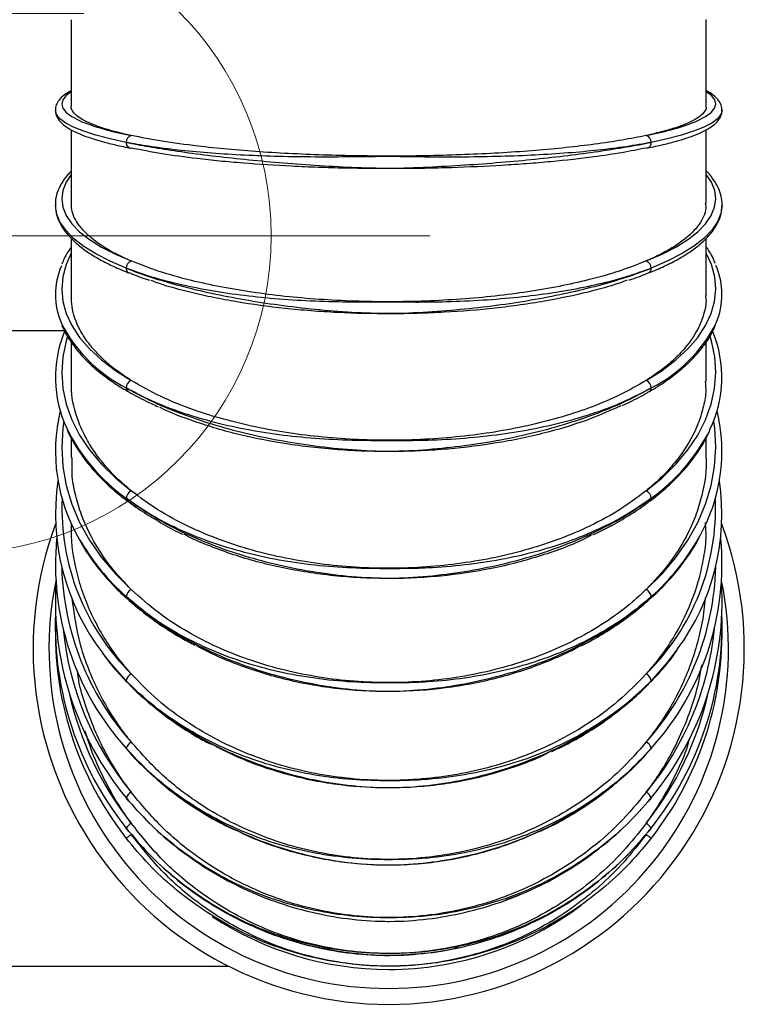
# Model space of a CAD drawing. Header units: millimetres. Extents: x -4127 to -3206, y -102 to 747.
# Tile 4 of 5: x -3343 to -3229, y 231 to 386. Entities that reach past the tile are written whole.
import ezdxf

# ---------------------------------------------------------------- set-up
doc = ezdxf.new("R2010")
doc.units = ezdxf.units.MM
doc.header["$PDSIZE"] = -1

# ---------------------------------------------------------------- blocks, each defined once
blk = doc.blocks.new('Block4')
at = {"color": 7, "linetype": 'Continuous', "lineweight": 0}
for p, q in [((-6347.6, -1580.34), (-6347.6, -1730.34)), ((-6422.6, -1655.34), (-6272.6, -1655.34))]:
    blk.add_line(p, q, dxfattribs=at)
blk.add_circle((-6347.6, -1655.34), 50, dxfattribs=at)
blk.add_point((-6347.6, -1655.34), dxfattribs=at)
blk = doc.blocks.new('Block5')
at = {"color": 7, "linetype": 'Continuous'}
blk.add_blockref('Block4', (6347.6, 1655.34), dxfattribs=at)

msp = doc.modelspace()

# ---------------------------------------------------------------- linework, layer by layer
at = {"color": 7, "linetype": 'Continuous', "lineweight": 30}
for p, q in [((-3334.75, 385.67), (-3334.75, 372.02)), ((-3234.75, 372.02), (-3234.75, 385.68)), ((-3334.75, 368.34), (-3334.75, 356.73)), ((-3234.75, 356.72), (-3234.75, 368.33)), ((-3334.75, 351.21), (-3334.75, 342.17)), ((-3234.75, 342.17), (-3234.75, 351.22)), ((-3335.77, 336.67), (-3364.25, 336.67)), ((-3334.75, 334.92), (-3334.75, 328.71)), ((-3234.75, 328.71), (-3234.75, 334.84)), ((-3334.75, 319.75), (-3334.75, 316.68)), ((-3234.75, 316.67), (-3234.75, 319.79)), ((-3325.92, 309.92), (-3325.9, 309.91)), ((-3325.99, 294.56), (-3325.98, 294.54)), ((-3326.13, 256.86), (-3326.09, 256.81)), ((-3364.25, 236.67), (-3309.97, 236.67))]:
    msp.add_line(p, q, dxfattribs=at)
at = {"color": 8, "linetype": 'Continuous', "lineweight": 30, "flags": 128}
for points in [[(-3334.75, 374.34), (-3335.56, 373.72), (-3336.08, 373.06), (-3336.25, 372.39), (-3336.07, 371.73), (-3335.53, 371.07), (-3334.65, 370.41), (-3333.42, 369.78), (-3333.07, 369.62)], [(-3236.5, 369.6), (-3236.08, 369.78), (-3234.86, 370.41), (-3233.97, 371.07), (-3233.44, 371.73), (-3233.25, 372.39), (-3233.42, 373.06), (-3233.94, 373.72), (-3234.75, 374.34)], [(-3326.09, 366.36), (-3328.63, 366.91), (-3330.86, 367.49), (-3332.78, 368.1), (-3334.37, 368.74), (-3335.62, 369.39), (-3336.52, 370.05), (-3337.06, 370.73), (-3337.25, 371.41), (-3337.25, 371.41)], [(-3232.25, 371.48), (-3232.25, 371.41), (-3232.44, 370.73), (-3232.99, 370.05), (-3233.89, 369.39), (-3235.14, 368.74), (-3236.73, 368.1), (-3238.64, 367.49), (-3240.88, 366.91), (-3243.41, 366.36)], [(-3334.75, 361.31), (-3335.56, 360.09), (-3336.08, 358.78), (-3336.25, 357.47), (-3336.07, 356.15), (-3335.53, 354.84), (-3334.65, 353.55), (-3333.42, 352.29), (-3331.86, 351.07), (-3329.98, 349.89), (-3327.79, 348.76), (-3325.3, 347.69)], [(-3244.2, 347.69), (-3241.71, 348.76), (-3239.52, 349.89), (-3237.64, 351.07), (-3236.08, 352.29), (-3234.86, 353.55), (-3233.97, 354.84), (-3233.44, 356.15), (-3233.25, 357.47), (-3233.42, 358.78), (-3233.94, 360.09), (-3234.75, 361.31)], [(-3326.09, 346.55), (-3328.63, 347.64), (-3330.86, 348.79), (-3332.78, 349.99), (-3334.37, 351.24), (-3335.62, 352.53), (-3336.52, 353.84), (-3337.06, 355.17), (-3337.25, 356.51), (-3337.25, 356.53)], [(-3232.25, 356.4), (-3232.44, 355.17), (-3232.99, 353.84), (-3233.89, 352.53), (-3235.14, 351.24), (-3236.73, 349.99), (-3238.64, 348.79), (-3240.88, 347.64), (-3243.41, 346.55)], [(-3334.75, 348.9), (-3335.56, 347.11), (-3336.08, 345.19), (-3336.25, 343.26), (-3336.07, 341.32), (-3335.53, 339.4), (-3334.65, 337.51), (-3333.42, 335.66), (-3331.86, 333.86), (-3329.98, 332.12), (-3327.79, 330.46), (-3325.3, 328.89)], [(-3244.2, 328.89), (-3241.71, 330.46), (-3239.52, 332.12), (-3237.64, 333.86), (-3236.08, 335.66), (-3234.86, 337.51), (-3233.97, 339.4), (-3233.44, 341.32), (-3233.25, 343.26), (-3233.42, 345.19), (-3233.94, 347.11), (-3234.75, 348.9)], [(-3335.35, 335.8), (-3335.56, 335.1), (-3336.08, 332.62), (-3336.25, 330.12), (-3336.07, 327.61), (-3335.53, 325.13), (-3334.65, 322.68), (-3333.42, 320.28), (-3331.86, 317.95), (-3329.98, 315.7), (-3327.79, 313.55), (-3325.3, 311.52)], [(-3244.2, 311.52), (-3241.71, 313.55), (-3239.52, 315.7), (-3237.64, 317.95), (-3236.08, 320.28), (-3234.86, 322.68), (-3233.97, 325.13), (-3233.44, 327.61), (-3233.25, 330.12), (-3233.42, 332.62), (-3233.94, 335.1), (-3234.14, 335.78)], [(-3335.93, 322.49), (-3336.08, 321.38), (-3336.25, 318.37), (-3336.07, 315.36), (-3335.53, 312.37), (-3334.65, 309.42), (-3333.42, 306.53), (-3331.86, 303.73), (-3329.98, 301.02), (-3327.79, 298.44), (-3325.3, 295.99)], [(-3244.2, 295.99), (-3241.71, 298.44), (-3239.52, 301.02), (-3237.64, 303.73), (-3236.08, 306.53), (-3234.86, 309.42), (-3233.97, 312.37), (-3233.44, 315.36), (-3233.25, 318.37), (-3233.42, 321.38), (-3233.57, 322.49)], [(-3326.09, 281.61), (-3328.63, 284.47), (-3329.8, 285.98)], [(-3239.25, 286.61), (-3240.88, 284.47), (-3243.41, 281.61)], [(-3326.09, 281.61), (-3326.08, 281.51), (-3326.04, 281.44)]]:
    msp.add_lwpolyline(points, dxfattribs=at)
at = {"color": 7, "linetype": 'Continuous', "lineweight": 30, "flags": 128}
for points in [[(-3326.04, 281.44), (-3326.03, 281.43), (-3326.02, 281.42)], [(-3326.09, 270.97), (-3326.08, 270.89), (-3326.07, 270.87)], [(-3243.45, 270.86), (-3243.43, 270.89), (-3243.41, 270.97)], [(-3326.09, 256.81), (-3326.08, 256.82), (-3326.03, 256.86), (-3325.96, 256.92), (-3325.86, 256.99), (-3325.74, 257.09), (-3325.61, 257.19), (-3325.46, 257.31), (-3325.3, 257.43)], [(-3244.2, 257.43), (-3244.05, 257.31), (-3243.9, 257.19), (-3243.76, 257.09), (-3243.64, 256.99), (-3243.55, 256.92), (-3243.47, 256.86), (-3243.43, 256.82), (-3243.41, 256.81)]]:
    msp.add_lwpolyline(points, dxfattribs=at)
at = {"color": 7, "linetype": 'Continuous', "lineweight": 30}
for centre, radius, start, end in [((-3318.11, 408.01), 41.2, 248.7186, 259.9497), ((-3251.45, 408.25), 41.44, 280.0694, 291.1468), ((-3325.05, 366.43), 1.04, 104.1117, 183.9055), ((-3244.45, 366.43), 1.04, 356.0961, 75.8887), ((-3325.31, 366.26), 0.787, 172.3961, 270.5235), ((-3244.19, 366.26), 0.787, 269.4765, 7.6017), ((-3324.92, 346.58), 1.17, 109.2125, 181.5935), ((-3244.59, 346.58), 1.17, 358.4079, 70.7881), ((-3325.86, 342.41), 11.37, 156.7157, 203.5342), ((-3243.64, 342.41), 11.37, 336.8993, 23.6053), ((-3318.43, 329.36), 18.81, 157.7158, 205.0919), ((-3251.19, 329.36), 18.91, 334.2497, 22.3319), ((-3324.8, 327.7), 1.3, 113.0898, 179.0679), ((-3244.71, 327.7), 1.3, 0.9333, 66.911), ((-3244.06, 327.67), 0.646, 302.5987, 4.1793), ((-3310.01, 317.71), 27.22, 166.4577, 210.4568), ((-3259.45, 317.71), 27.18, 330.3781, 13.5606), ((-3301.19, 307.88), 36.03, 171.6797, 217.4485), ((-3268.33, 307.9), 36.04, 323.7911, 8.2867), ((-3324.69, 310.25), 1.4, 115.9312, 176.2484), ((-3244.81, 310.25), 1.4, 3.7527, 64.0696), ((-3284.75, 286.67), 56, 159.5345, 270), ((-3284.75, 286.67), 56, 270, 20.4655), ((-3293.94, 299.95), 43.29, 174.6479, 222.0383), ((-3275.56, 299.95), 43.29, 317.9615, 5.3524), ((-3284.75, 286.67), 53.5, 168.5056, 270), ((-3288.96, 294.03), 48.28, 176.5132, 219.7365), ((-3284.75, 286.67), 53.5, 270, 11.4944), ((-3280.58, 294.05), 48.32, 320.2804, 3.4699), ((-3324.6, 294.66), 1.5, 117.9178, 172.9557), ((-3244.9, 294.66), 1.5, 7.0453, 62.0832), ((-3285.83, 290.4), 51.43, 177.9996, 218.4639), ((-3283.69, 290.4), 51.43, 321.54, 1.9966), ((-3284.75, 289.17), 52.5, 179.3409, 217.9907), ((-3284.75, 289.17), 52.5, 322.0093, 0.6591), ((-3324.52, 281.31), 1.6, 119.2432, 168.8923), ((-3244.98, 281.31), 1.6, 11.1086, 60.7579), ((-3324.44, 270.48), 1.72, 120.1777, 163.567), ((-3245.07, 270.48), 1.73, 16.4338, 59.8236), ((-3324.28, 262.37), 1.98, 121.1895, 156.1455), ((-3245.23, 262.37), 1.98, 23.8552, 58.812), ((-3323.72, 256.76), 2.88, 123.2112, 145.1547), ((-3245.78, 256.76), 2.88, 34.8456, 56.7907), ((-3284.75, 289.17), 52.5, 321.9454, 322.0093), ((-3284.75, 286.67), 50.5, 270, 306.912), ((-3284.75, 286.67), 50.5, 236.5971, 270)]:
    msp.add_arc(centre, radius, start, end, dxfattribs=at)
at = {"color": 8, "linetype": 'Continuous', "lineweight": 30}
for centre, radius, start, end in [((-3325.34, 346.48), 0.753, 175.1514, 243.151), ((-3244.16, 346.48), 0.749, 295.0203, 4.9654), ((-3253.79, 348.33), 23.08, 296.725, 333.2677), ((-3315.67, 348.39), 23.14, 207.0243, 243.2456), ((-3325.45, 327.67), 0.64, 175.3717, 235.4431), ((-3309.24, 334.15), 29.17, 205.9666, 234.7103), ((-3260.68, 334.53), 29.72, 305.5321, 333.2237), ((-3299.52, 308.83), 36.7, 177.6596, 225.3792), ((-3325.56, 310.31), 0.528, 176.22, 227.1938), ((-3269.85, 308.77), 36.57, 314.5309, 2.4301), ((-3243.93, 310.31), 0.52, 308.8204, 4.0248), ((-3301.93, 322.08), 36.4, 209.9411, 228.4225), ((-3267.47, 321.99), 36.27, 311.5577, 330.7699), ((-3293.37, 300.6), 42.89, 181.4454, 221.8774), ((-3276.13, 300.6), 42.89, 318.1226, 358.5545), ((-3325.69, 294.83), 0.403, 176.7285, 221.6873), ((-3243.81, 294.82), 0.395, 313.4425, 3.5322), ((-3288.53, 294.51), 47.74, 185.6552, 219.6218), ((-3280.84, 294.45), 47.61, 320.3294, 354.3935), ((-3243.67, 281.6), 0.262, 315.7991, 4.104), ((-3285.68, 290.62), 50.58, 192.4501, 218.4316), ((-3283.83, 290.62), 50.58, 321.5681, 347.55)]:
    msp.add_arc(centre, radius, start, end, dxfattribs=at)
at = {"color": 7, "linetype": 'Continuous', "lineweight": 30}
for points, knots in [([(-3334.75, 374.49), (-3335.04, 374.33), (-3335.76, 373.93), (-3336.5, 373.27), (-3337.03, 372.49), (-3337.27, 371.85), (-3337.23, 371.49), (-3337.22, 371.41)], [0, 0, 0, 0, 0.202865, 0.499768, 0.728912, 0.935284, 1, 1, 1, 1]), ([(-3232.3, 371.51), (-3232.3, 371.68), (-3232.3, 372.12), (-3232.65, 372.79), (-3233.24, 373.5), (-3233.93, 374.05), (-3234.54, 374.37), (-3234.75, 374.48)], [0, 0, 0, 0, 0.1256584, 0.3457482, 0.5804466, 0.8526058, 1, 1, 1, 1]), ([(-3325.3, 367.44), (-3325.64, 367.52), (-3327.58, 367.95), (-3329.9, 368.61), (-3331.99, 369.43), (-3333.63, 370.27), (-3334.52, 371.14), (-3334.81, 371.8), (-3334.75, 372.04), (-3334.74, 372.05)], [0, 0, 0, 0, 0.056415, 0.320911, 0.457118, 0.593322, 0.857824, 0.994036, 1, 1, 1, 1]), ([(-3234.82, 372.02), (-3234.8, 371.97), (-3234.67, 371.7), (-3235.01, 371.2), (-3235.77, 370.33), (-3237.32, 369.48), (-3239.51, 368.67), (-3241.58, 368.05), (-3243.29, 367.65), (-3244.2, 367.44)], [0, 0, 0, 0, 0.031712, 0.16859, 0.305468, 0.571256, 0.708125, 0.845, 1, 1, 1, 1]), ([(-3337.22, 371.41), (-3337.21, 371.2), (-3337.2, 370.71), (-3336.83, 370.01), (-3336.22, 369.31), (-3335.31, 368.63), (-3334.07, 367.95), (-3332.49, 367.31), (-3330.63, 366.7), (-3328.56, 366.14), (-3326.8, 365.74), (-3325.75, 365.53), (-3325.5, 365.48)], [0, 0, 0, 0, 0.065271, 0.155181, 0.251803, 0.363974, 0.487706, 0.61129, 0.732582, 0.852373, 0.964478, 1, 1, 1, 1]), ([(-3244, 365.48), (-3243.57, 365.56), (-3242.3, 365.82), (-3240.39, 366.28), (-3238.37, 366.85), (-3236.62, 367.46), (-3235.14, 368.1), (-3233.93, 368.8), (-3233.05, 369.52), (-3232.5, 370.3), (-3232.24, 370.98), (-3232.28, 371.38), (-3232.3, 371.51)], [0, 0, 0, 0, 0.061009, 0.177881, 0.295111, 0.413017, 0.532012, 0.652788, 0.776141, 0.872543, 0.958745, 1, 1, 1, 1]), ([(-3244.2, 367.44), (-3245.43, 367.2), (-3247.89, 366.7), (-3252.17, 366.07), (-3256.75, 365.52), (-3261.59, 365.07), (-3266.72, 364.71), (-3272.08, 364.44), (-3277.6, 364.26), (-3283.21, 364.18), (-3288.84, 364.21), (-3294.42, 364.33), (-3299.88, 364.55), (-3305.14, 364.86), (-3310.15, 365.26), (-3315.36, 365.81), (-3320.62, 366.52), (-3323.74, 367.14), (-3325.3, 367.44)], [0, 0, 0, 0, 0.063559, 0.127119, 0.186502, 0.246074, 0.305457, 0.364839, 0.42441, 0.483792, 0.543173, 0.602743, 0.662124, 0.721506, 0.781076, 0.840457, 0.920229, 1, 1, 1, 1]), ([(-3326.09, 366.36), (-3324.93, 366.14), (-3322.61, 365.69), (-3318.5, 365.04), (-3313.91, 364.41), (-3308.82, 363.82), (-3303.44, 363.3), (-3297.81, 362.85), (-3292.01, 362.49), (-3287.58, 362.33), (-3283.11, 362.28), (-3278.63, 362.47), (-3272.76, 362.79), (-3267.09, 363.21), (-3261.63, 363.72), (-3256.48, 364.3), (-3251.68, 364.94), (-3247.24, 365.63), (-3244.7, 366.12), (-3243.41, 366.36)], [0, 0, 0, 0, 0.057105, 0.11421, 0.175964, 0.237913, 0.299667, 0.361584, 0.423697, 0.485611, 0.501426, 0.564795, 0.626779, 0.68896, 0.750943, 0.812922, 0.875099, 0.937078, 1, 1, 1, 1]), ([(-3243.41, 366.36), (-3244.7, 366.13), (-3247.24, 365.66), (-3251.68, 365.11), (-3256.48, 364.67), (-3261.63, 364.34), (-3267.09, 364.13), (-3272.76, 364.03), (-3277.92, 364.03), (-3281.88, 364.09), (-3283.98, 364.12), (-3285.2, 364.12), (-3287.67, 364.1), (-3292.01, 364.05), (-3297.81, 364.05), (-3303.44, 364.15), (-3308.82, 364.39), (-3313.91, 364.74), (-3318.5, 365.18), (-3322.61, 365.72), (-3324.93, 366.15), (-3326.09, 366.36)], [0, 0, 0, 0, 0.06292, 0.124898, 0.187073, 0.24905, 0.311032, 0.373212, 0.435194, 0.47581, 0.498586, 0.501164, 0.514401, 0.576314, 0.638426, 0.700341, 0.762093, 0.824041, 0.885793, 0.942896, 1, 1, 1, 1]), ([(-3244.2, 365.47), (-3245.44, 365.22), (-3247.92, 364.72), (-3252.9, 363.98), (-3257.99, 363.41), (-3262.95, 362.99), (-3268.11, 362.65), (-3273.54, 362.4), (-3279.09, 362.26), (-3284.7, 362.2), (-3290.34, 362.25), (-3295.88, 362.41), (-3301.3, 362.64), (-3306.52, 362.98), (-3311.41, 363.41), (-3315.78, 363.89), (-3320.65, 364.55), (-3323.74, 365.16), (-3325.3, 365.47)], [0, 0, 0, 0, 0.063874, 0.128703, 0.216553, 0.261792, 0.307033, 0.394881, 0.44012, 0.485359, 0.573206, 0.618444, 0.663683, 0.75153, 0.796768, 0.842007, 0.920118, 1, 1, 1, 1]), ([(-3334.75, 361.82), (-3334.95, 361.62), (-3335.59, 361), (-3336.34, 359.89), (-3336.98, 358.49), (-3337.26, 357.36), (-3337.22, 356.71), (-3337.21, 356.53)], [0, 0, 0, 0, 0.120572, 0.388171, 0.650423, 0.904247, 1, 1, 1, 1]), ([(-3232.27, 356.37), (-3232.26, 356.43), (-3232.2, 356.94), (-3232.38, 357.91), (-3232.81, 359.25), (-3233.62, 360.55), (-3234.27, 361.42), (-3234.74, 361.84), (-3234.75, 361.86)], [0, 0, 0, 0, 0.02793, 0.264842, 0.50143, 0.74267, 0.991551, 1, 1, 1, 1]), ([(-3337.21, 356.53), (-3337.22, 356.25), (-3337.22, 355.51), (-3336.88, 354.33), (-3336.23, 353.01), (-3335.26, 351.72), (-3333.99, 350.46), (-3332.41, 349.23), (-3330.53, 348.06), (-3328.41, 346.96), (-3326.73, 346.23), (-3325.8, 345.86), (-3325.67, 345.81)], [0, 0, 0, 0, 0.066818, 0.1752, 0.284781, 0.397597, 0.513779, 0.63208, 0.751153, 0.870122, 0.982275, 1, 1, 1, 1]), ([(-3325.3, 347.69), (-3325.89, 347.95), (-3328.06, 348.91), (-3330.46, 350.36), (-3332.41, 351.99), (-3333.89, 353.67), (-3334.7, 355.27), (-3334.71, 356.44), (-3334.71, 356.75)], [0, 0, 0, 0, 0.098924, 0.364112, 0.500677, 0.637241, 0.902436, 1, 1, 1, 1]), ([(-3234.9, 356.77), (-3234.85, 356.52), (-3234.72, 355.83), (-3235.15, 354.7), (-3236.08, 352.98), (-3237.77, 351.32), (-3240.1, 349.73), (-3242.06, 348.65), (-3243.53, 347.99), (-3244.2, 347.69)], [0, 0, 0, 0, 0.077817, 0.214151, 0.350486, 0.615216, 0.751543, 0.887871, 1, 1, 1, 1]), ([(-3243.83, 345.81), (-3243.39, 345.98), (-3242.12, 346.5), (-3240.19, 347.41), (-3238.15, 348.55), (-3236.39, 349.75), (-3234.91, 351.01), (-3233.73, 352.34), (-3232.89, 353.71), (-3232.37, 355.06), (-3232.3, 355.96), (-3232.27, 356.37)], [0, 0, 0, 0, 0.062539, 0.182358, 0.302482, 0.423011, 0.543891, 0.664639, 0.784058, 0.900456, 1, 1, 1, 1]), ([(-3334.75, 349.86), (-3334.97, 349.56), (-3335.58, 348.7), (-3335.98, 347.8), (-3336.24, 347.21)], [0, 0, 0, 0, 0.34593, 1, 1, 1, 1]), ([(-3233.32, 347.27), (-3233.41, 347.51), (-3233.76, 348.38), (-3234.25, 349.27), (-3234.73, 349.88), (-3234.75, 349.91)], [0, 0, 0, 0, 0.269777, 0.968018, 1, 1, 1, 1]), ([(-3244.2, 347.69), (-3245.57, 347.14), (-3248.32, 346.06), (-3253.01, 344.74), (-3257.86, 343.66), (-3262.78, 342.81), (-3267.97, 342.14), (-3273.37, 341.65), (-3278.92, 341.35), (-3284.54, 341.24), (-3290.17, 341.33), (-3295.72, 341.62), (-3301.14, 342.09), (-3306.35, 342.76), (-3311.29, 343.59), (-3316.23, 344.67), (-3321.05, 346.01), (-3323.89, 347.13), (-3325.3, 347.69)], [0, 0, 0, 0, 0.070561, 0.141123, 0.200505, 0.260077, 0.31946, 0.378841, 0.438412, 0.497793, 0.557174, 0.616744, 0.676124, 0.735505, 0.795075, 0.854456, 0.927228, 1, 1, 1, 1]), ([(-3326.09, 346.55), (-3324.93, 346.11), (-3322.61, 345.24), (-3318.5, 344.01), (-3313.91, 342.86), (-3308.82, 341.82), (-3303.44, 340.94), (-3297.81, 340.22), (-3292.01, 339.7), (-3287.58, 339.48), (-3283.11, 339.43), (-3278.63, 339.65), (-3272.76, 340.12), (-3267.09, 340.79), (-3261.63, 341.64), (-3256.48, 342.66), (-3251.68, 343.83), (-3247.24, 345.12), (-3244.7, 346.07), (-3243.41, 346.55)], [0, 0, 0, 0, 0.057105, 0.11421, 0.175963, 0.237913, 0.299667, 0.361583, 0.423697, 0.485611, 0.501426, 0.564795, 0.626779, 0.68896, 0.750943, 0.812923, 0.875099, 0.937078, 1, 1, 1, 1]), ([(-3243.41, 346.55), (-3244.7, 346.08), (-3247.24, 345.15), (-3251.68, 343.99), (-3256.48, 343.01), (-3261.63, 342.24), (-3267.09, 341.67), (-3272.76, 341.31), (-3277.92, 341.17), (-3281.88, 341.18), (-3283.98, 341.2), (-3285.2, 341.2), (-3287.67, 341.18), (-3292.01, 341.2), (-3297.81, 341.38), (-3303.44, 341.76), (-3308.82, 342.37), (-3313.91, 343.17), (-3318.5, 344.15), (-3322.61, 345.27), (-3324.93, 346.12), (-3326.09, 346.55)], [0, 0, 0, 0, 0.062921, 0.124898, 0.187073, 0.24905, 0.311032, 0.373212, 0.435194, 0.47581, 0.498586, 0.501164, 0.514401, 0.576314, 0.638426, 0.700341, 0.762093, 0.824041, 0.885792, 0.942896, 1, 1, 1, 1]), ([(-3325.66, 345.86), (-3325.58, 345.83), (-3324.7, 345.45), (-3323.62, 345.05), (-3322.54, 344.69), (-3322.43, 344.66)], [0, 0, 0, 0, 0.076159, 0.905487, 1, 1, 1, 1]), ([(-3246.92, 344.7), (-3246.89, 344.7), (-3245.89, 345.02), (-3244.85, 345.4), (-3243.95, 345.78), (-3243.85, 345.82)], [0, 0, 0, 0, 0.02696, 0.896951, 1, 1, 1, 1]), ([(-3247.18, 344.67), (-3247.58, 344.52), (-3249.39, 343.82), (-3253.67, 342.67), (-3258.97, 341.53), (-3263.99, 340.75), (-3269.2, 340.09), (-3274.67, 339.65), (-3280.24, 339.42), (-3285.86, 339.33), (-3291.49, 339.47), (-3297, 339.82), (-3302.39, 340.32), (-3307.55, 341.03), (-3312.38, 341.92), (-3316.51, 342.86), (-3319.87, 343.74), (-3321.74, 344.46), (-3322.17, 344.62)], [0, 0, 0, 0, 0.022625, 0.101698, 0.199446, 0.249783, 0.30012, 0.397866, 0.448202, 0.498538, 0.596283, 0.646618, 0.696953, 0.794698, 0.845033, 0.895369, 0.975723, 1, 1, 1, 1]), ([(-3325.3, 328.89), (-3325.78, 329.2), (-3327.84, 330.54), (-3330.2, 332.56), (-3332.22, 334.95), (-3333.77, 337.4), (-3334.66, 339.84), (-3334.71, 341.66), (-3334.73, 342.21)], [0, 0, 0, 0, 0.07935, 0.344476, 0.481009, 0.617542, 0.882677, 1, 1, 1, 1]), ([(-3234.87, 342.24), (-3234.83, 341.96), (-3234.69, 341.04), (-3235.08, 339.46), (-3235.94, 336.94), (-3237.56, 334.48), (-3239.82, 332.15), (-3241.84, 330.46), (-3243.42, 329.41), (-3244.2, 328.89)], [0, 0, 0, 0, 0.058851, 0.195104, 0.33136, 0.595937, 0.732187, 0.868435, 1, 1, 1, 1]), ([(-3336.23, 337.56), (-3336.22, 337.55), (-3336, 336.91), (-3335.28, 335.67), (-3334.05, 333.86), (-3332.47, 332.1), (-3330.62, 330.4), (-3328.51, 328.81), (-3326.85, 327.74), (-3325.93, 327.2), (-3325.81, 327.13)], [0, 0, 0, 0, 0.003034, 0.163763, 0.32603, 0.48972, 0.654431, 0.819728, 0.976695, 1, 1, 1, 1]), ([(-3243.7, 327.13), (-3243.26, 327.4), (-3241.98, 328.16), (-3240.06, 329.49), (-3238.03, 331.15), (-3236.28, 332.89), (-3234.84, 334.7), (-3233.83, 336.29), (-3233.42, 337.29), (-3233.28, 337.65)], [0, 0, 0, 0, 0.086316, 0.250852, 0.415521, 0.580125, 0.744383, 0.90787, 1, 1, 1, 1]), ([(-3325.3, 311.52), (-3326, 312.11), (-3328.26, 314.04), (-3330.69, 316.92), (-3332.59, 320.03), (-3334, 323.23), (-3334.74, 326.18), (-3334.71, 328.31), (-3334.71, 328.81)], [0, 0, 0, 0, 0.117188, 0.381679, 0.517884, 0.65409, 0.918592, 1, 1, 1, 1]), ([(-3244.2, 328.89), (-3245.51, 328.13), (-3248.12, 326.61), (-3252.62, 324.71), (-3257.35, 323.13), (-3262.23, 321.85), (-3267.39, 320.83), (-3272.78, 320.08), (-3278.31, 319.61), (-3283.93, 319.42), (-3289.56, 319.53), (-3295.12, 319.92), (-3300.56, 320.58), (-3305.79, 321.53), (-3310.76, 322.73), (-3315.83, 324.31), (-3320.85, 326.32), (-3323.82, 328.03), (-3325.3, 328.89)], [0, 0, 0, 0, 0.067329, 0.134658, 0.194041, 0.253613, 0.312995, 0.372377, 0.431948, 0.491329, 0.55071, 0.61028, 0.669661, 0.729041, 0.788611, 0.847992, 0.923996, 1, 1, 1, 1]), ([(-3234.91, 328.72), (-3234.86, 328.15), (-3234.74, 326.75), (-3235.23, 324.51), (-3236.23, 321.26), (-3237.98, 318.1), (-3240.36, 315.11), (-3242.27, 313.15), (-3243.64, 311.99), (-3244.2, 311.52)], [0, 0, 0, 0, 0.093076, 0.229908, 0.366738, 0.632427, 0.769249, 0.906072, 1, 1, 1, 1]), ([(-3326.09, 327.72), (-3324.93, 327.08), (-3322.61, 325.81), (-3318.5, 324.03), (-3313.91, 322.38), (-3308.82, 320.92), (-3303.44, 319.7), (-3297.81, 318.74), (-3292.01, 318.05), (-3287.58, 317.79), (-3283.11, 317.73), (-3278.63, 317.98), (-3272.76, 318.6), (-3267.09, 319.5), (-3261.63, 320.68), (-3256.48, 322.11), (-3251.68, 323.77), (-3247.24, 325.63), (-3244.7, 327.02), (-3243.41, 327.72)], [0, 0, 0, 0, 0.057105, 0.11421, 0.175964, 0.237913, 0.299667, 0.361584, 0.423697, 0.485611, 0.501426, 0.564795, 0.626779, 0.68896, 0.750943, 0.812923, 0.875099, 0.937078, 1, 1, 1, 1]), ([(-3243.41, 327.72), (-3244.7, 327.03), (-3247.24, 325.66), (-3251.68, 323.92), (-3256.48, 322.44), (-3261.63, 321.23), (-3267.09, 320.33), (-3272.76, 319.72), (-3277.92, 319.43), (-3281.88, 319.39), (-3283.98, 319.39), (-3285.2, 319.39), (-3287.67, 319.39), (-3292.01, 319.46), (-3297.81, 319.82), (-3303.44, 320.47), (-3308.82, 321.43), (-3313.91, 322.68), (-3318.5, 324.16), (-3322.61, 325.83), (-3324.93, 327.09), (-3326.09, 327.72)], [0, 0, 0, 0, 0.06292, 0.124897, 0.187073, 0.24905, 0.311032, 0.373212, 0.435194, 0.47581, 0.498586, 0.501164, 0.514401, 0.576314, 0.638426, 0.700341, 0.762093, 0.824041, 0.885793, 0.942896, 1, 1, 1, 1]), ([(-3325.8, 327.18), (-3325.75, 327.15), (-3324.89, 326.62), (-3323.33, 325.79), (-3321.71, 325.04), (-3321.07, 324.75)], [0, 0, 0, 0, 0.035142, 0.618628, 1, 1, 1, 1]), ([(-3248.01, 324.94), (-3247.62, 325.11), (-3246.25, 325.73), (-3244.82, 326.48), (-3243.86, 327.06), (-3243.72, 327.15)], [0, 0, 0, 0, 0.251392, 0.889918, 1, 1, 1, 1]), ([(-3248.2, 324.9), (-3249.72, 324.21), (-3253.2, 322.64), (-3258.47, 321.01), (-3263.44, 319.82), (-3268.63, 318.83), (-3274.07, 318.15), (-3279.64, 317.78), (-3285.25, 317.63), (-3290.89, 317.8), (-3296.41, 318.28), (-3301.82, 318.98), (-3307.01, 319.99), (-3311.88, 321.28), (-3316.11, 322.67), (-3319.17, 323.78), (-3320.74, 324.63), (-3320.79, 324.66)], [0, 0, 0, 0, 0.078933, 0.18121, 0.23388, 0.28655, 0.388825, 0.441493, 0.494162, 0.596436, 0.649103, 0.701771, 0.804044, 0.856712, 0.90938, 0.997053, 1, 1, 1, 1]), ([(-3335.39, 321.12), (-3335.36, 321.04), (-3335.01, 320.16), (-3334.07, 318.54), (-3332.54, 316.29), (-3330.69, 314.12), (-3328.6, 312.07), (-3326.95, 310.69), (-3326.03, 310), (-3325.91, 309.91)], [0, 0, 0, 0, 0.020407, 0.211507, 0.403298, 0.59572, 0.788645, 0.972099, 1, 1, 1, 1]), ([(-3243.6, 309.91), (-3243.16, 310.25), (-3241.89, 311.23), (-3239.97, 312.94), (-3237.96, 315.07), (-3236.24, 317.29), (-3235, 319.23), (-3234.44, 320.45), (-3234.25, 320.87)], [0, 0, 0, 0, 0.104316, 0.302071, 0.499767, 0.697199, 0.894199, 1, 1, 1, 1]), ([(-3325.3, 295.99), (-3326.25, 296.98), (-3328.15, 298.96), (-3330.93, 302.85), (-3332.92, 306.8), (-3334.07, 310.69), (-3334.7, 313.7), (-3334.62, 315.73), (-3334.58, 316.75)], [0, 0, 0, 0, 0.161177, 0.324027, 0.589133, 0.725654, 0.862174, 1, 1, 1, 1]), ([(-3234.79, 316.77), (-3234.78, 316.5), (-3234.69, 314.26), (-3235.28, 311.01), (-3236.54, 307.14), (-3238.12, 303.74), (-3240.5, 299.93), (-3242.96, 297.31), (-3244.2, 295.99)], [0, 0, 0, 0, 0.037686, 0.302491, 0.438857, 0.575226, 0.785721, 1, 1, 1, 1]), ([(-3243.41, 310.34), (-3244.7, 309.45), (-3247.24, 307.67), (-3251.68, 305.39), (-3256.48, 303.44), (-3261.63, 301.84), (-3267.09, 300.62), (-3272.76, 299.77), (-3277.92, 299.35), (-3281.88, 299.25), (-3283.98, 299.25), (-3285.2, 299.25), (-3287.67, 299.25), (-3292.01, 299.38), (-3297.81, 299.9), (-3303.44, 300.8), (-3308.82, 302.11), (-3313.91, 303.76), (-3318.5, 305.71), (-3322.61, 307.9), (-3324.93, 309.53), (-3326.09, 310.34)], [0, 0, 0, 0, 0.06292, 0.124897, 0.1870728, 0.2490501, 0.3110325, 0.3732118, 0.4351943, 0.4758105, 0.4985862, 0.5011644, 0.5144014, 0.5763139, 0.6384259, 0.7003412, 0.7620934, 0.8240414, 0.8857929, 0.9428964, 1, 1, 1, 1]), ([(-3326.09, 310.34), (-3324.93, 309.52), (-3322.61, 307.88), (-3318.5, 305.59), (-3313.91, 303.49), (-3308.82, 301.64), (-3303.44, 300.11), (-3297.81, 298.92), (-3292.01, 298.1), (-3287.58, 297.8), (-3283.11, 297.74), (-3278.63, 298.01), (-3272.76, 298.75), (-3267.09, 299.87), (-3261.63, 301.33), (-3256.48, 303.14), (-3251.68, 305.26), (-3247.24, 307.64), (-3244.7, 309.44), (-3243.41, 310.34)], [0, 0, 0, 0, 0.0571053, 0.1142102, 0.1759635, 0.2379127, 0.2996668, 0.3615834, 0.423697, 0.4856111, 0.5014264, 0.5647947, 0.6267786, 0.6889596, 0.7509432, 0.8129226, 0.8750997, 0.9370781, 1, 1, 1, 1]), ([(-3244.2, 311.52), (-3245.64, 310.44), (-3248.51, 308.29), (-3253.38, 305.73), (-3258.36, 303.68), (-3263.31, 302.09), (-3268.52, 300.84), (-3273.94, 299.95), (-3279.5, 299.42), (-3285.13, 299.26), (-3290.75, 299.47), (-3296.29, 300.05), (-3301.69, 300.99), (-3306.87, 302.28), (-3311.78, 303.91), (-3316.6, 305.96), (-3321.24, 308.46), (-3323.95, 310.5), (-3325.3, 311.52)], [0, 0, 0, 0, 0.073631, 0.147264, 0.206646, 0.266218, 0.325601, 0.384982, 0.444552, 0.503933, 0.563314, 0.622884, 0.682264, 0.741645, 0.801215, 0.860596, 0.930298, 1, 1, 1, 1]), ([(-3325.9, 309.95), (-3325.87, 309.93), (-3325.05, 309.26), (-3323.19, 308.01), (-3320.31, 306.27), (-3318.25, 305.14), (-3317.16, 304.66), (-3317.16, 304.66)], [0, 0, 0, 0, 0.009266, 0.339219, 0.669646, 0.999782, 1, 1, 1, 1]), ([(-3252.48, 304.61), (-3251.61, 305.04), (-3249.68, 305.98), (-3246.94, 307.61), (-3244.85, 308.96), (-3243.83, 309.77), (-3243.63, 309.93)], [0, 0, 0, 0, 0.266333, 0.592435, 0.919364, 1, 1, 1, 1]), ([(-3325.3, 282.7), (-3326, 283.52), (-3328.26, 286.18), (-3330.69, 290.12), (-3332.58, 294.41), (-3334, 298.81), (-3334.74, 302.86), (-3334.71, 305.77), (-3334.71, 306.44)], [0, 0, 0, 0, 0.117075, 0.382276, 0.518847, 0.655419, 0.920628, 1, 1, 1, 1]), ([(-3234.91, 306.5), (-3234.86, 305.68), (-3234.74, 303.71), (-3235.22, 300.6), (-3236.23, 296.12), (-3237.97, 291.77), (-3240.36, 287.65), (-3242.26, 284.95), (-3243.64, 283.35), (-3244.2, 282.7)], [0, 0, 0, 0, 0.09654, 0.232783, 0.369026, 0.633576, 0.769813, 0.90605, 1, 1, 1, 1]), ([(-3252.69, 304.6), (-3253.05, 304.4), (-3255.45, 303.09), (-3259.51, 301.65), (-3264.53, 300.17), (-3269.77, 298.97), (-3275.25, 298.15), (-3280.83, 297.75), (-3286.45, 297.64), (-3292.08, 297.94), (-3297.57, 298.65), (-3302.94, 299.63), (-3308.1, 301), (-3312.85, 302.76), (-3315.46, 303.82), (-3316.73, 304.52), (-3316.95, 304.65)], [0, 0, 0, 0, 0.021521, 0.140376, 0.201582, 0.262789, 0.381641, 0.442846, 0.504051, 0.622902, 0.684106, 0.74531, 0.864162, 0.925366, 0.98657, 1, 1, 1, 1]), ([(-3243.53, 294.54), (-3243.09, 294.95), (-3241.82, 296.13), (-3239.91, 298.17), (-3237.93, 300.72), (-3236.6, 302.69), (-3236.02, 303.84), (-3235.9, 304.06)], [0, 0, 0, 0, 0.140315, 0.40534, 0.670263, 0.934898, 1, 1, 1, 1]), ([(-3333.38, 303.69), (-3333.11, 303.19), (-3332.33, 301.79), (-3330.73, 299.58), (-3328.66, 297.14), (-3327.01, 295.48), (-3326.1, 294.65), (-3325.97, 294.54)], [0, 0, 0, 0, 0.15231, 0.426053, 0.700176, 0.960585, 1, 1, 1, 1]), ([(-3325.3, 271.97), (-3325.78, 272.57), (-3327.83, 275.2), (-3330.2, 279.17), (-3332.21, 283.85), (-3333.79, 288.61), (-3334.28, 292.27), (-3334.59, 294.67)], [0, 0, 0, 0, 0.08998, 0.392533, 0.54834, 0.704146, 1, 1, 1, 1]), ([(-3326.09, 294.85), (-3324.93, 293.86), (-3322.61, 291.88), (-3318.5, 289.15), (-3313.91, 286.65), (-3308.82, 284.45), (-3303.44, 282.65), (-3297.81, 281.27), (-3292.01, 280.33), (-3287.58, 279.99), (-3283.11, 279.93), (-3278.63, 280.22), (-3272.76, 281.07), (-3267.09, 282.37), (-3261.63, 284.09), (-3256.48, 286.23), (-3251.68, 288.75), (-3247.24, 291.6), (-3244.7, 293.76), (-3243.41, 294.85)], [0, 0, 0, 0, 0.0571052, 0.1142106, 0.1759634, 0.2379127, 0.2996667, 0.3615835, 0.423697, 0.4856112, 0.5014265, 0.5647947, 0.6267787, 0.6889596, 0.7509434, 0.8129226, 0.8750996, 0.9370782, 1, 1, 1, 1]), ([(-3243.41, 294.85), (-3244.7, 293.77), (-3247.24, 291.63), (-3251.68, 288.87), (-3256.48, 286.49), (-3261.63, 284.53), (-3267.09, 283.02), (-3272.76, 281.96), (-3277.92, 281.42), (-3281.88, 281.27), (-3283.98, 281.26), (-3285.2, 281.26), (-3287.67, 281.26), (-3292.01, 281.45), (-3297.81, 282.13), (-3303.44, 283.26), (-3308.82, 284.86), (-3313.91, 286.89), (-3318.5, 289.26), (-3322.61, 291.9), (-3324.93, 293.87), (-3326.09, 294.85)], [0, 0, 0, 0, 0.06292, 0.124897, 0.187073, 0.24905, 0.311032, 0.373212, 0.435194, 0.47581, 0.498586, 0.501164, 0.514401, 0.576314, 0.638426, 0.700341, 0.762093, 0.824041, 0.885793, 0.942896, 1, 1, 1, 1]), ([(-3325.97, 294.58), (-3325.96, 294.57), (-3325.15, 293.78), (-3323.31, 292.31), (-3320.44, 290.2), (-3317.75, 288.5), (-3315.96, 287.57), (-3315.27, 287.21)], [0, 0, 0, 0, 0.003222, 0.278435, 0.554211, 0.829827, 1, 1, 1, 1]), ([(-3244.2, 295.99), (-3244.91, 295.33), (-3246.75, 293.6), (-3250.14, 291.06), (-3254.42, 288.48), (-3259.08, 286.24), (-3264.08, 284.4), (-3269.33, 282.97), (-3274.78, 281.95), (-3280.35, 281.38), (-3285.98, 281.26), (-3291.59, 281.57), (-3297.12, 282.34), (-3302.49, 283.54), (-3307.64, 285.15), (-3312.49, 287.17), (-3316.99, 289.56), (-3321.39, 292.45), (-3323.93, 294.74), (-3325.3, 295.99)], [0, 0, 0, 0, 0.037416, 0.096796, 0.156365, 0.215745, 0.275124, 0.334691, 0.394069, 0.453447, 0.513013, 0.57239, 0.631767, 0.691334, 0.750711, 0.810087, 0.869654, 0.929031, 1, 1, 1, 1]), ([(-3254.49, 287.08), (-3254.04, 287.3), (-3252.48, 288.09), (-3249.98, 289.61), (-3247.03, 291.65), (-3244.89, 293.31), (-3243.81, 294.33), (-3243.56, 294.57)], [0, 0, 0, 0, 0.1068482, 0.3759085, 0.645863, 0.9164193, 1, 1, 1, 1]), ([(-3234.94, 294.7), (-3234.99, 294.05), (-3235.12, 292.13), (-3235.97, 287.79), (-3237.55, 282.96), (-3239.82, 278.38), (-3241.83, 275.05), (-3243.42, 272.99), (-3244.2, 271.97)], [0, 0, 0, 0, 0.080012, 0.235653, 0.537872, 0.693509, 0.849143, 1, 1, 1, 1]), ([(-3254.65, 287.06), (-3254.95, 286.89), (-3256.37, 286.09), (-3260.25, 284.36), (-3265.3, 282.58), (-3270.63, 281.3), (-3276.09, 280.34), (-3281.7, 279.87), (-3287.32, 279.91), (-3292.92, 280.28), (-3298.43, 281.15), (-3303.73, 282.5), (-3308.82, 284.18), (-3312.65, 285.76), (-3314.95, 287.09), (-3315.11, 287.19)], [0, 0, 0, 0, 0.017947, 0.083814, 0.211714, 0.277579, 0.343444, 0.471342, 0.537205, 0.603069, 0.730967, 0.79683, 0.862693, 0.990591, 1, 1, 1, 1]), ([(-3329.71, 285.82), (-3329.35, 285.32), (-3328.34, 283.92), (-3327.05, 282.49), (-3326.14, 281.54), (-3326.02, 281.42)], [0, 0, 0, 0, 0.3226719, 0.9123522, 1, 1, 1, 1]), ([(-3243.48, 281.42), (-3243.04, 281.88), (-3241.78, 283.23), (-3240.37, 284.9), (-3239.52, 286.16), (-3239.33, 286.45)], [0, 0, 0, 0, 0.289877, 0.836338, 1, 1, 1, 1]), ([(-3235.47, 284.13), (-3235.61, 283.31), (-3236.19, 279.89), (-3237.77, 275.27), (-3240.08, 270.4), (-3242.04, 267.03), (-3243.53, 264.99), (-3244.2, 264.06)], [0, 0, 0, 0, 0.113742, 0.474356, 0.660061, 0.845767, 1, 1, 1, 1]), ([(-3325.3, 264.06), (-3325.89, 264.86), (-3328.04, 267.83), (-3330.46, 272.26), (-3332.37, 277.28), (-3333.44, 280.57), (-3333.71, 282.62), (-3333.8, 283.33)], [0, 0, 0, 0, 0.138216, 0.512902, 0.705853, 0.898804, 1, 1, 1, 1]), ([(-3244.2, 282.7), (-3245.63, 281.22), (-3248.5, 278.27), (-3253.37, 274.74), (-3258.35, 271.92), (-3263.29, 269.74), (-3268.51, 268.02), (-3273.93, 266.79), (-3279.49, 266.06), (-3285.11, 265.83), (-3290.73, 266.12), (-3296.28, 266.92), (-3301.68, 268.21), (-3306.86, 269.99), (-3311.77, 272.23), (-3316.59, 275.05), (-3321.24, 278.49), (-3323.95, 281.3), (-3325.3, 282.7)], [0, 0, 0, 0, 0.073561, 0.147122, 0.206505, 0.266077, 0.325459, 0.38484, 0.444411, 0.503792, 0.563173, 0.622743, 0.682123, 0.741504, 0.801073, 0.860454, 0.930227, 1, 1, 1, 1]), ([(-3326.09, 281.61), (-3324.93, 280.48), (-3322.61, 278.23), (-3318.5, 275.12), (-3313.91, 272.27), (-3308.82, 269.79), (-3303.44, 267.75), (-3297.81, 266.21), (-3292.01, 265.18), (-3287.58, 264.82), (-3283.11, 264.75), (-3278.63, 265.05), (-3272.76, 265.99), (-3267.09, 267.44), (-3261.63, 269.38), (-3256.48, 271.8), (-3251.68, 274.66), (-3247.24, 277.91), (-3244.7, 280.37), (-3243.41, 281.61)], [0, 0, 0, 0, 0.057105, 0.11421, 0.175963, 0.237913, 0.299666, 0.361583, 0.423697, 0.485611, 0.501426, 0.564795, 0.626779, 0.68896, 0.750943, 0.812923, 0.8751, 0.937079, 1, 1, 1, 1]), ([(-3243.41, 281.61), (-3244.7, 280.38), (-3247.24, 277.92), (-3251.68, 274.76), (-3256.48, 272.02), (-3261.63, 269.74), (-3267.09, 267.98), (-3272.76, 266.73), (-3277.92, 266.08), (-3281.88, 265.88), (-3283.98, 265.86), (-3285.2, 265.86), (-3287.67, 265.88), (-3292.01, 266.11), (-3297.81, 266.93), (-3303.44, 268.26), (-3308.82, 270.13), (-3313.91, 272.47), (-3318.5, 275.2), (-3322.61, 278.24), (-3324.93, 280.49), (-3326.09, 281.61)], [0, 0, 0, 0, 0.06292, 0.124897, 0.187072, 0.24905, 0.311032, 0.373212, 0.435194, 0.47581, 0.498586, 0.501164, 0.514401, 0.576314, 0.638426, 0.700341, 0.762093, 0.824041, 0.885793, 0.942897, 1, 1, 1, 1]), ([(-3326.02, 281.45), (-3326.01, 281.45), (-3325.21, 280.55), (-3323.38, 278.88), (-3320.53, 276.48), (-3317.43, 274.3), (-3314.82, 272.67), (-3313.19, 271.84), (-3312.72, 271.6)], [0, 0, 0, 0, 0.001082, 0.2277524, 0.4549249, 0.6819932, 0.9076135, 1, 1, 1, 1]), ([(-3259.04, 270.47), (-3258.21, 270.87), (-3256.2, 271.82), (-3253.21, 273.58), (-3250.06, 275.68), (-3247.11, 278), (-3244.92, 279.93), (-3243.81, 281.13), (-3243.51, 281.44)], [0, 0, 0, 0, 0.140216, 0.335408, 0.532734, 0.730694, 0.929071, 1, 1, 1, 1]), ([(-3325.3, 259.18), (-3325.57, 259.54), (-3327.43, 262.14), (-3329.7, 266.18), (-3331.65, 270.75), (-3332.29, 272.87), (-3332.53, 273.65)], [0, 0, 0, 0, 0.083235, 0.589383, 0.850032, 1, 1, 1, 1]), ([(-3244.2, 271.97), (-3245.5, 270.48), (-3248.11, 267.5), (-3252.61, 263.78), (-3257.33, 260.67), (-3262.22, 258.16), (-3267.38, 256.15), (-3272.76, 254.69), (-3278.3, 253.76), (-3283.91, 253.39), (-3289.54, 253.6), (-3295.11, 254.36), (-3300.54, 255.66), (-3305.78, 257.51), (-3310.75, 259.87), (-3315.82, 262.98), (-3320.85, 266.93), (-3323.82, 270.29), (-3325.3, 271.97)], [0, 0, 0, 0, 0.067245, 0.134491, 0.193874, 0.253446, 0.312829, 0.37221, 0.431781, 0.491162, 0.550543, 0.610113, 0.669494, 0.728875, 0.788445, 0.847825, 0.923913, 1, 1, 1, 1]), ([(-3259.2, 270.53), (-3259.7, 270.25), (-3261.39, 269.31), (-3264.56, 268.15), (-3269.78, 266.46), (-3275.26, 265.36), (-3280.85, 264.81), (-3286.47, 264.65), (-3292.09, 265.06), (-3297.59, 266.04), (-3302.95, 267.4), (-3308.03, 269.23), (-3311.49, 271.03), (-3312.61, 271.61)], [0, 0, 0, 0, 0.032722, 0.10852, 0.184318, 0.331504, 0.4073, 0.483096, 0.63028, 0.706075, 0.78187, 0.929054, 1, 1, 1, 1]), ([(-3237.44, 272.36), (-3237.54, 271.97), (-3238, 270.21), (-3239.38, 267.28), (-3241.43, 263.21), (-3243.21, 260.61), (-3244.2, 259.18)], [0, 0, 0, 0, 0.081631, 0.366201, 0.65077, 1, 1, 1, 1]), ([(-3243.41, 270.97), (-3244.7, 269.6), (-3247.24, 266.9), (-3251.68, 263.4), (-3256.48, 260.36), (-3261.63, 257.83), (-3267.09, 255.86), (-3272.76, 254.45), (-3277.92, 253.7), (-3281.88, 253.47), (-3283.98, 253.44), (-3285.2, 253.44), (-3287.67, 253.46), (-3292.01, 253.74), (-3297.81, 254.67), (-3303.44, 256.18), (-3308.82, 258.26), (-3313.91, 260.86), (-3318.5, 263.89), (-3322.61, 267.25), (-3324.93, 269.73), (-3326.09, 270.97)], [0, 0, 0, 0, 0.0629202, 0.1248974, 0.1870726, 0.2490504, 0.3110324, 0.3732119, 0.4351942, 0.4758105, 0.4985862, 0.5011645, 0.5144014, 0.576314, 0.638426, 0.7003412, 0.7620935, 0.8240412, 0.8857929, 0.9428964, 1, 1, 1, 1]), ([(-3326.05, 270.88), (-3326.05, 270.88), (-3325.25, 269.9), (-3323.91, 268.52), (-3322.48, 267.24), (-3322.01, 266.82)], [0, 0, 0, 0, 0.0017037, 0.6724274, 1, 1, 1, 1]), ([(-3247.43, 266.84), (-3247.36, 266.9), (-3246.29, 267.81), (-3244.96, 269.16), (-3243.81, 270.5), (-3243.48, 270.88)], [0, 0, 0, 0, 0.052311, 0.732129, 1, 1, 1, 1]), ([(-3322.05, 266.91), (-3320.91, 265.91), (-3318.36, 263.68), (-3313.9, 260.72), (-3308.83, 257.99), (-3303.44, 255.79), (-3297.81, 254.12), (-3292.01, 253.02), (-3287.58, 252.64), (-3283.11, 252.58), (-3278.63, 252.88), (-3272.76, 253.88), (-3267.09, 255.44), (-3261.63, 257.55), (-3256.48, 260.2), (-3251.66, 263.29), (-3248.81, 265.72), (-3247.39, 266.93)], [0, 0, 0, 0, 0.057678, 0.12842, 0.199387, 0.270129, 0.341059, 0.412213, 0.48314, 0.501257, 0.573849, 0.644856, 0.716088, 0.787094, 0.858095, 0.929322, 1, 1, 1, 1]), ([(-3322.01, 266.82), (-3321.52, 266.36), (-3320.09, 265.03), (-3317.48, 263.04), (-3314.21, 260.87), (-3311.33, 259.2), (-3309.5, 258.36), (-3308.88, 258.07)], [0, 0, 0, 0, 0.1277279, 0.3767473, 0.6242342, 0.8714049, 1, 1, 1, 1]), ([(-3260.98, 257.89), (-3260.69, 258.02), (-3259.18, 258.67), (-3256.6, 260.1), (-3253.28, 262.17), (-3250.2, 264.41), (-3248.33, 266.05), (-3247.43, 266.84)], [0, 0, 0, 0, 0.057453, 0.297078, 0.535502, 0.776694, 1, 1, 1, 1]), ([(-3244.2, 264.06), (-3245.57, 262.4), (-3248.31, 259.07), (-3252.99, 255.01), (-3257.83, 251.69), (-3262.75, 249.07), (-3267.94, 246.99), (-3273.34, 245.49), (-3278.89, 244.56), (-3284.51, 244.23), (-3290.13, 244.51), (-3295.69, 245.38), (-3301.11, 246.84), (-3306.32, 248.87), (-3311.26, 251.44), (-3316.21, 254.76), (-3321.04, 258.9), (-3323.88, 262.34), (-3325.3, 264.06)], [0, 0, 0, 0, 0.07038, 0.14076, 0.200142, 0.259714, 0.319097, 0.378478, 0.438049, 0.49743, 0.55681, 0.61638, 0.675761, 0.735141, 0.794711, 0.854091, 0.927046, 1, 1, 1, 1]), ([(-3326.09, 263.17), (-3324.93, 261.84), (-3322.61, 259.19), (-3318.5, 255.56), (-3313.91, 252.25), (-3308.82, 249.37), (-3303.44, 247.04), (-3297.81, 245.29), (-3292.01, 244.15), (-3287.58, 243.77), (-3283.11, 243.7), (-3278.63, 244), (-3272.76, 245.04), (-3267.09, 246.68), (-3261.63, 248.9), (-3256.48, 251.7), (-3251.68, 255.02), (-3247.24, 258.81), (-3244.7, 261.71), (-3243.41, 263.17)], [0, 0, 0, 0, 0.057105, 0.1142101, 0.1759632, 0.2379126, 0.2996664, 0.3615833, 0.4236969, 0.485611, 0.5014264, 0.5647946, 0.6267786, 0.6889597, 0.7509433, 0.8129225, 0.8750996, 0.9370782, 1, 1, 1, 1]), ([(-3243.41, 263.17), (-3244.7, 261.71), (-3247.24, 258.82), (-3251.68, 255.07), (-3256.48, 251.81), (-3261.63, 249.1), (-3267.09, 246.96), (-3272.76, 245.43), (-3277.92, 244.61), (-3281.88, 244.34), (-3283.98, 244.3), (-3285.2, 244.3), (-3287.67, 244.32), (-3292.01, 244.64), (-3297.81, 245.67), (-3303.44, 247.3), (-3308.82, 249.55), (-3313.91, 252.35), (-3318.5, 255.6), (-3322.61, 259.2), (-3324.93, 261.85), (-3326.09, 263.17)], [0, 0, 0, 0, 0.0629201, 0.1248973, 0.1870726, 0.2490503, 0.3110323, 0.3732117, 0.4351942, 0.4758105, 0.4985862, 0.5011645, 0.5144014, 0.576314, 0.6384259, 0.7003412, 0.7620934, 0.8240413, 0.8857927, 0.9428967, 1, 1, 1, 1]), ([(-3244.2, 259.18), (-3245.39, 257.66), (-3247.76, 254.64), (-3251.91, 250.69), (-3256.42, 247.26), (-3261.23, 244.37), (-3266.34, 242.04), (-3271.69, 240.29), (-3277.2, 239.15), (-3282.81, 238.61), (-3288.44, 238.72), (-3294.02, 239.44), (-3299.49, 240.76), (-3304.77, 242.7), (-3309.8, 245.21), (-3315.1, 248.64), (-3320.48, 253.17), (-3323.7, 257.18), (-3325.3, 259.18)], [0, 0, 0, 0, 0.061417, 0.122834, 0.182218, 0.241791, 0.301174, 0.360557, 0.420128, 0.479511, 0.538892, 0.598463, 0.657844, 0.717225, 0.776796, 0.836178, 0.918089, 1, 1, 1, 1]), ([(-3243.41, 258.41), (-3244.7, 256.9), (-3247.24, 253.9), (-3251.68, 249.99), (-3256.48, 246.59), (-3261.63, 243.74), (-3267.09, 241.51), (-3272.76, 239.88), (-3277.92, 239.01), (-3281.88, 238.71), (-3283.98, 238.67), (-3285.2, 238.67), (-3287.67, 238.7), (-3292.01, 239.04), (-3297.81, 240.14), (-3303.44, 241.87), (-3308.82, 244.22), (-3313.91, 247.15), (-3318.5, 250.54), (-3322.61, 254.29), (-3324.93, 257.04), (-3326.09, 258.41)], [0, 0, 0, 0, 0.06292, 0.1248971, 0.1870726, 0.2490503, 0.3110324, 0.3732117, 0.4351942, 0.4758105, 0.4985862, 0.5011644, 0.5144014, 0.576314, 0.638426, 0.7003412, 0.7620934, 0.8240413, 0.8857928, 0.9428967, 1, 1, 1, 1]), ([(-3326.09, 258.41), (-3324.93, 257.04), (-3322.61, 254.28), (-3318.5, 250.52), (-3313.91, 247.1), (-3308.82, 244.13), (-3303.44, 241.73), (-3297.81, 239.95), (-3292.01, 238.79), (-3287.58, 238.41), (-3283.11, 238.35), (-3278.63, 238.64), (-3272.76, 239.69), (-3267.09, 241.36), (-3261.63, 243.65), (-3256.48, 246.53), (-3251.68, 249.96), (-3247.24, 253.89), (-3244.7, 256.9), (-3243.41, 258.41)], [0, 0, 0, 0, 0.0571048, 0.11421, 0.1759632, 0.2379126, 0.2996665, 0.3615833, 0.4236969, 0.4856111, 0.5014264, 0.5647946, 0.6267787, 0.6889597, 0.7509434, 0.8129226, 0.8750996, 0.9370783, 1, 1, 1, 1]), ([(-3244.2, 257.43), (-3245.33, 255.97), (-3247.59, 253.04), (-3251.58, 249.14), (-3255.98, 245.66), (-3260.76, 242.69), (-3265.85, 240.27), (-3271.18, 238.45), (-3276.68, 237.23), (-3282.27, 236.63), (-3287.91, 236.68), (-3293.5, 237.35), (-3298.98, 238.63), (-3304.28, 240.54), (-3309.33, 243.02), (-3314.75, 246.49), (-3320.31, 251.15), (-3323.64, 255.34), (-3325.3, 257.43)], [0, 0, 0, 0, 0.05861, 0.117221, 0.176605, 0.236178, 0.295563, 0.354945, 0.414517, 0.4739, 0.533282, 0.592853, 0.652235, 0.711617, 0.771188, 0.83057, 0.915285, 1, 1, 1, 1]), ([(-3261.07, 257.93), (-3261.87, 257.54), (-3263.92, 256.55), (-3268.66, 254.83), (-3274.09, 253.47), (-3279.66, 252.75), (-3285.27, 252.45), (-3290.91, 252.79), (-3296.43, 253.75), (-3301.82, 255.14), (-3305.99, 256.61), (-3308.57, 257.97), (-3308.78, 258.08)], [0, 0, 0, 0, 0.054692, 0.140681, 0.307654, 0.39364, 0.479626, 0.646597, 0.732582, 0.818568, 0.985539, 1, 1, 1, 1]), ([(-3243.41, 256.81), (-3244.7, 255.28), (-3247.24, 252.24), (-3251.68, 248.27), (-3256.48, 244.81), (-3261.63, 241.91), (-3267.09, 239.62), (-3272.76, 237.95), (-3277.92, 237.04), (-3281.88, 236.72), (-3283.98, 236.67), (-3285.2, 236.67), (-3287.67, 236.71), (-3292.01, 237.07), (-3297.81, 238.22), (-3303.44, 239.99), (-3308.82, 242.4), (-3313.91, 245.39), (-3318.5, 248.83), (-3322.61, 252.63), (-3324.93, 255.42), (-3326.09, 256.81)], [0, 0, 0, 0, 0.0629201, 0.1248973, 0.1870726, 0.2490503, 0.3110323, 0.3732118, 0.4351942, 0.4758105, 0.4985862, 0.5011644, 0.5144014, 0.576314, 0.6384259, 0.7003412, 0.7620933, 0.8240413, 0.8857928, 0.9428966, 1, 1, 1, 1]), ([(-3263.99, 248), (-3264.01, 248), (-3264.73, 247.65), (-3265.49, 247.39), (-3266.23, 247.14)], [0, 0, 0, 0, 0.021602, 1, 1, 1, 1]), ([(-3273.82, 239.61), (-3274, 239.55), (-3275.54, 239.08), (-3278.58, 238.73), (-3284.16, 238.22), (-3289.82, 238.47), (-3295.34, 239.47), (-3298.29, 240.08), (-3299.75, 240.66), (-3299.88, 240.72)], [0, 0, 0, 0, 0.021305, 0.183272, 0.345239, 0.659752, 0.821717, 0.983682, 1, 1, 1, 1])]:
    msp.add_open_spline(points, degree=3, knots=knots, dxfattribs=at)
at = {"color": 8, "linetype": 'Continuous', "lineweight": 30}
for points, knots in [([(-3326.09, 270.97), (-3324.96, 269.7), (-3323.7, 268.28), (-3322.21, 267.04), (-3322.05, 266.91)], [0, 0, 0, 0, 0.89421, 1, 1, 1, 1]), ([(-3247.39, 266.93), (-3247.38, 266.94), (-3245.89, 268.15), (-3244.65, 269.56), (-3243.41, 270.97)], [0, 0, 0, 0, 0.004449, 1, 1, 1, 1])]:
    msp.add_open_spline(points, degree=3, knots=knots, dxfattribs=at)

# ---------------------------------------------------------------- block references
at = {"color": 7, "linetype": 'Continuous'}
for p in [(-3407.75, 386.67), (-3353.25, 351.67)]:
    msp.add_blockref('Block5', p, dxfattribs=at)

doc.saveas('drawing.dxf')
